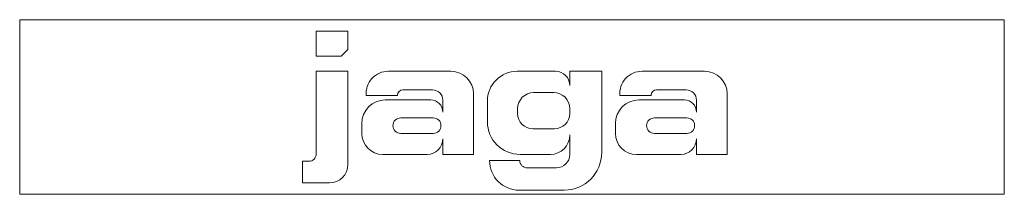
# Model space of a CAD drawing. Header units: millimetres. Extents: x -260 to 260, y -92 to 0.
import ezdxf

# ---------------------------------------------------------------- set-up
doc = ezdxf.new("R2010")
doc.units = ezdxf.units.MM

# ---------------------------------------------------------------- blocks, each defined once
blk = doc.blocks.new('RSen_56_ME_FB_LOD200 - convector - hybrid_jaga - verw0_20005208-pri-mm - wall mounted - 8_jaga_vertiga hybrid_lxhxd 520x2000x92 mm-283137-top')
at = {"lineweight": 18}
for p, q in [((260, 0), (-260, 0)), ((-260, 0), (-260, -92)), ((260, -92), (260, 0)), ((-260, -92), (260, -92))]:
    blk.add_line(p, q, dxfattribs=at)
blk = doc.blocks.new('RSen_55_GM_FB_logo - SH_jaga - standard-260147-top')
at = {"lineweight": 18}
for p, q in [((-103.4, -6), (-103.4, -19.29)), ((-86.66, -6), (-103.4, -6)), ((-86.66, -15.74), (-86.66, -6)), ((-103.4, -19.29), (-90.21, -19.29)), ((-90.21, -19.29), (-86.66, -15.74)), ((-86.66, -27.15), (-103.4, -27.15)), ((-103.4, -27.15), (-103.4, -70.69)), ((-86.66, -76.22), (-86.66, -27.15)), ((-32.24, -27.15), (-65.3, -27.15)), ((22.97, -27.15), (2.79, -27.15)), ((47.36, -27.15), (30.52, -27.15)), ((30.52, -27.15), (30.52, -34.7)), ((47.36, -70.05), (47.36, -27.15)), ((101.73, -27.15), (68.67, -27.15)), ((-76.98, -39.92), (-60.52, -39.92)), ((-57.58, -36.98), (-41.99, -36.98)), ((-20.33, -71), (-20.33, -39.06)), ((11.42, -38.43), (22.07, -38.43)), ((56.99, -39.92), (73.45, -39.92)), ((76.38, -36.98), (91.98, -36.98)), ((113.63, -71), (113.63, -39.06)), ((-42.93, -42.28), (-66.92, -42.28)), ((-36.51, -42.45), (-36.51, -48.7)), ((-13, -42.94), (-13, -53.75)), ((91.04, -42.28), (67.05, -42.28)), ((97.46, -42.45), (97.46, -48.7)), ((-58.79, -51.73), (-41.58, -51.73)), ((2.98, -49.45), (2.98, -46.87)), ((30.46, -46.82), (30.46, -49.42)), ((75.18, -51.73), (92.39, -51.73)), ((-79.35, -54.71), (-79.35, -59.91)), ((54.61, -54.71), (54.61, -59.91)), ((-41.58, -59.89), (-58.79, -59.89)), ((22.37, -57.51), (11.05, -57.51)), ((30.52, -60.74), (30.52, -71.04)), ((92.39, -59.89), (75.18, -59.89)), ((-36.51, -62.75), (-36.51, -71)), ((97.46, -62.75), (97.46, -71)), ((-68.26, -71), (-44.76, -71)), ((-36.51, -71), (-20.33, -71)), ((4.25, -71), (20.26, -71)), ((65.7, -71), (89.21, -71)), ((97.46, -71), (113.63, -71)), ((-107.33, -74.62), (-110.65, -74.62)), ((-110.65, -74.62), (-110.65, -86)), ((4.08, -74.15), (-11.86, -74.15)), ((23.46, -78.1), (8.03, -78.1)), ((-110.65, -86), (-96.44, -86)), ((3.84, -89.85), (27.56, -89.85))]:
    blk.add_line(p, q, dxfattribs=at)
for centre, radius, start, end in [((-65.3, -38.88), 11.73, 90, 185.0613), ((-32.24, -39.06), 11.9, 360, 90), ((2.79, -42.94), 15.79, 90, 180), ((22.97, -34.7), 7.55, 360, 90), ((68.67, -38.88), 11.73, 90, 185.0613), ((101.73, -39.06), 11.9, 360, 90), ((-57.58, -39.92), 2.94, 90, 180), ((-41.99, -42.45), 5.48, 360, 90), ((11.42, -46.87), 8.44, 90, 180), ((22.07, -46.82), 8.39, 360, 90), ((76.38, -39.92), 2.94, 90, 180), ((91.98, -42.45), 5.48, 0, 90), ((-66.92, -54.71), 12.43, 90, 180), ((-42.93, -48.7), 6.42, 360, 90), ((67.05, -54.71), 12.43, 90, 180), ((91.04, -48.7), 6.42, 360, 90), ((-58.79, -55.81), 4.08, 90, 270), ((-41.58, -55.81), 4.08, 270, 90), ((11.05, -49.45), 8.07, 180, 270), ((22.37, -49.42), 8.09, 270, 360), ((75.18, -55.81), 4.08, 90, 270), ((92.39, -55.81), 4.08, 270, 90), ((4.25, -53.75), 17.25, 180, 270), ((-68.26, -59.91), 11.09, 180, 270), ((20.26, -60.74), 10.26, 270, 360), ((65.7, -59.91), 11.09, 180, 270), ((-44.76, -62.75), 8.25, 270, 360), ((89.21, -62.75), 8.25, 270, 360), ((-107.33, -70.69), 3.93, 270, 360), ((23.46, -71.04), 7.06, 270, 0), ((27.56, -70.05), 19.8, 270, 360), ((-96.44, -76.22), 9.78, 270, 360), ((3.84, -74.15), 15.7, 180, 270), ((8.03, -74.15), 3.95, 180, 270)]:
    blk.add_arc(centre, radius, start, end, dxfattribs=at)

msp = doc.modelspace()

# ---------------------------------------------------------------- block references
at = {"lineweight": 18}
for name in ['RSen_56_ME_FB_LOD200 - convector - hybrid_jaga - verw0_20005208-pri-mm - wall mounted - 8_jaga_vertiga hybrid_lxhxd 520x2000x92 mm-283137-top', 'RSen_55_GM_FB_logo - SH_jaga - standard-260147-top']:
    msp.add_blockref(name, (0, 0), dxfattribs=at)

doc.saveas('drawing.dxf')
